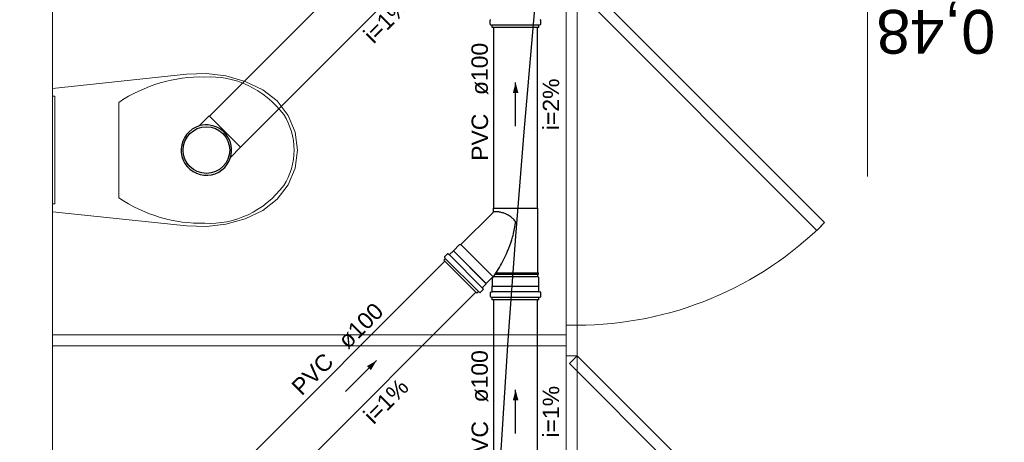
# Model space of a CAD drawing. Header units: millimetres. Extents: x -27714 to -5776, y 5810 to 9208.
# Tile 28 of 256: x -25618.33 to -25609.32, y 7019.57 to 7023.44. Entities that reach past the tile are written whole.
import ezdxf

# ---------------------------------------------------------------- set-up
doc = ezdxf.new("R2010")
doc.units = ezdxf.units.MM
for name, color, linetype in [('HIDRO', 5, 'Continuous'), ('Simbolos', 5, 'Continuous'), ('Simbolos_int', 2, 'Continuous'), ('TEXTO', 7, 'Continuous'), ('TEXTO @ 100', 7, 'Continuous'), ('TEXTO @ 200', 7, 'Continuous'), ('TEXTO @ 25', 7, 'Continuous'), ('TQ-Sentido conduto', 9, 'Continuous')]:
    doc.layers.add(name, color=color, linetype=linetype)
doc.layers.add('TQ-Condutos', color=3, linetype='Continuous', lineweight=30)
doc.layers.add('TQ-Textos conduto', color=7, linetype='Continuous', lineweight=25)
doc.styles.add('Arial', font='arial.ttf')

# ---------------------------------------------------------------- blocks, each defined once
blk = doc.blocks.new('SIMBOLO NOMENCLATURA')
at = {"linetype": 'Continuous'}
blk.add_circle((-30, 0), 30, dxfattribs=at)
blk = doc.blocks.new('*U147')
at = {"layer": 'TEXTO @ 100', "linetype": 'Continuous', "xscale": 20, "yscale": 20, "zscale": 20}
blk.add_blockref('SIMBOLO NOMENCLATURA', (-25314.2283, 7009.9176), dxfattribs=at)
at = {"layer": 'TEXTO @ 200', "linetype": 'Continuous', "xscale": 40, "yscale": 40, "zscale": 40}
blk.add_blockref('SIMBOLO NOMENCLATURA', (-25314.2283, 7009.9176), dxfattribs=at)
at = {"layer": 'TEXTO @ 25', "linetype": 'Continuous', "xscale": 5, "yscale": 5, "zscale": 5}
blk.add_blockref('SIMBOLO NOMENCLATURA', (-25314.2283, 7009.9176), dxfattribs=at)
blk = doc.blocks.new('*U151')
at = {"layer": 'TEXTO @ 100', "linetype": 'Continuous', "xscale": 20, "yscale": 20, "zscale": 20}
blk.add_blockref('SIMBOLO NOMENCLATURA', (-25312.5642, 7079.2502), dxfattribs=at)
at = {"layer": 'TEXTO @ 200', "linetype": 'Continuous', "xscale": 40, "yscale": 40, "zscale": 40}
blk.add_blockref('SIMBOLO NOMENCLATURA', (-25312.5642, 7079.2502), dxfattribs=at)
at = {"layer": 'TEXTO @ 25', "linetype": 'Continuous', "xscale": 5, "yscale": 5, "zscale": 5}
blk.add_blockref('SIMBOLO NOMENCLATURA', (-25312.5642, 7079.2502), dxfattribs=at)
blk = doc.blocks.new('*U155')
at = {"layer": 'TEXTO @ 200', "linetype": 'Continuous', "xscale": 40, "yscale": 40, "zscale": 40}
blk.add_blockref('SIMBOLO NOMENCLATURA', (-23654.5269, 7584.9791), dxfattribs=at)
blk = doc.blocks.new('*U159')
at = {"layer": 'TEXTO @ 200', "linetype": 'Continuous', "xscale": 40, "yscale": 40, "zscale": 40}
blk.add_blockref('SIMBOLO NOMENCLATURA', (-23783.0676, 7189.4887), dxfattribs=at)

msp = doc.modelspace()

# ---------------------------------------------------------------- hatches: boundary and pattern name
at = {"layer": 'TQ-Sentido conduto', "linetype": 'Continuous'}
for points in [[(-25613.7936, 7022.8622), (-25613.8195, 7022.7656), (-25613.7677, 7022.7656)], [(-25615.0664, 7020.3194), (-25615.153, 7020.2694), (-25615.1164, 7020.2328)], [(-25613.7936, 7020.0522), (-25613.8195, 7019.9556), (-25613.7677, 7019.9556)]]:
    msp.add_hatch(color=256, dxfattribs=at).paths.add_polyline_path(points)

# ---------------------------------------------------------------- linework, layer by layer
at = {"color": 7, "linetype": 'Continuous', "lineweight": 0}
for p, q in [((-25610.5739, 7025.2677), (-25610.5739, 7022.0035)), ((-25613.3297, 7023.8438), (-25613.3297, 7020.6438)), ((-25613.2297, 7023.8438), (-25610.967, 7021.5811)), ((-25613.2297, 7023.8438), (-25613.2297, 7020.6438)), ((-25611.0377, 7021.5104), (-25613.3004, 7023.7731)), ((-25610.967, 7021.5811), (-25611.0377, 7021.5104)), ((-25613.3297, 7020.6438), (-25613.2297, 7020.6438)), ((-25613.3297, 7020.3638), (-25613.3297, 7020.6438)), ((-25613.2297, 7020.6438), (-25613.2297, 7020.3638)), ((-25618.0297, 7020.5538), (-25613.3297, 7020.5538)), ((-25618.0297, 7020.4538), (-25618.0297, 7020.5538)), ((-25613.3297, 7020.4538), (-25618.0297, 7020.4538)), ((-25613.2297, 7020.3638), (-25613.3297, 7020.3638)), ((-25613.3297, 7020.3638), (-25613.3297, 7017.1638)), ((-25613.3004, 7020.2931), (-25613.2297, 7020.3638)), ((-25613.2297, 7020.3638), (-25610.967, 7018.1011)), ((-25613.2297, 7020.3638), (-25613.2297, 7017.1638)), ((-25611.0377, 7018.0304), (-25613.3004, 7020.2931))]:
    msp.add_line(p, q, dxfattribs=at)
at = {"color": 83, "linetype": 'Continuous', "lineweight": 0}
msp.add_lwpolyline([(-25618.0297, 7034.3438), (-25618.0297, 7013.5438), (-25605.1297, 7013.5438), (-25605.1297, 7034.3438)], close=True, dxfattribs=at)
at = {"color": 7, "linetype": 'Continuous', "lineweight": 0}
msp.add_lwpolyline([(-25618.0297, 7013.5438), (-25618.0297, 7034.3438)], dxfattribs=at)
msp.add_arc((-25613.2297, 7023.8438), 3.2, 270, 315, dxfattribs=at)
at = {"layer": 'HIDRO', "linetype": 'Continuous', "lineweight": 0}
for p, q in [((-25618.0297, 7022.8077), (-25616.8034, 7022.9372)), ((-25616.8034, 7022.9372), (-25616.6224, 7022.9435)), ((-25616.6224, 7022.9435), (-25616.4427, 7022.9215)), ((-25616.4427, 7022.9215), (-25616.2686, 7022.8719)), ((-25616.2686, 7022.8719), (-25616.1043, 7022.7958)), ((-25618.0297, 7021.6799), (-25618.0297, 7022.8077)), ((-25616.1043, 7022.7958), (-25615.9741, 7022.6934)), ((-25618.0297, 7022.7358), (-25618.0097, 7022.7358)), ((-25618.0097, 7022.7358), (-25618.0097, 7021.7518)), ((-25617.4241, 7021.808), (-25617.4241, 7022.6796)), ((-25615.9741, 7022.6934), (-25615.8743, 7022.5612)), ((-25615.8743, 7022.5612), (-25615.8115, 7022.408)), ((-25615.8115, 7022.408), (-25615.7897, 7022.2438)), ((-25615.7897, 7022.2438), (-25615.8115, 7022.0796)), ((-25615.8115, 7022.0796), (-25615.8743, 7021.9264)), ((-25615.8743, 7021.9264), (-25615.9741, 7021.7942)), ((-25615.9741, 7021.7942), (-25616.1043, 7021.6918)), ((-25618.0097, 7021.7518), (-25618.0297, 7021.7518)), ((-25616.8034, 7021.5504), (-25618.0297, 7021.6799)), ((-25616.1043, 7021.6918), (-25616.2686, 7021.6157)), ((-25616.2686, 7021.6157), (-25616.4427, 7021.5661)), ((-25616.6224, 7021.5442), (-25616.8034, 7021.5504)), ((-25616.4427, 7021.5661), (-25616.6224, 7021.5442))]:
    msp.add_line(p, q, dxfattribs=at)
for centre, major_axis, start_param, end_param in [((-25616.6719, 7021.2114), (0, -1.701), 3.117977, 3.670998), ((-25616.5866, 7021.886), (0, -1.0276), 2.296735, 3.197324), ((-25616.3051, 7022.2406), (0, -0.5541), 1.576657, 2.203301), ((-25616.3051, 7022.2471), (0, -0.5541), 0.938291, 1.564935), ((-25616.5866, 7022.6017), (0, -1.0276), 6.227454, 7.128042), ((-25616.6719, 7023.2762), (0, -1.701), 5.75378, 6.306802)]:
    msp.add_ellipse(centre, major_axis=major_axis, ratio=0.875546, start_param=start_param, end_param=end_param, dxfattribs=at)
at = {"layer": 'Simbolos'}
for p, q in [((-25614.0256, 7023.3942), (-25614.0256, 7023.432)), ((-25614.0227, 7023.3904), (-25614.011, 7023.3872)), ((-25613.5674, 7023.3904), (-25613.5791, 7023.3872)), ((-25613.5644, 7023.3942), (-25613.5644, 7023.432)), ((-25614.008, 7023.3656), (-25614.008, 7023.3834)), ((-25613.582, 7023.3656), (-25614.008, 7023.3656)), ((-25613.582, 7023.3656), (-25613.582, 7023.3834)), ((-25616.6886, 7022.4646), (-25616.596, 7022.5572)), ((-25616.4012, 7022.1772), (-25616.3086, 7022.2698)), ((-25613.9968, 7021.6789), (-25613.9968, 7021.7122)), ((-25613.9968, 7021.7122), (-25613.5904, 7021.7122)), ((-25613.5904, 7021.1226), (-25613.5904, 7021.7122)), ((-25614.2933, 7021.3798), (-25613.9985, 7021.6746)), ((-25614.3972, 7021.2898), (-25614.363, 7021.324)), ((-25614.363, 7021.324), (-25614.3616, 7021.324)), ((-25614.3616, 7021.324), (-25614.3058, 7021.3798)), ((-25614.3058, 7021.3798), (-25614.2933, 7021.3798)), ((-25614.4505, 7021.2366), (-25614.4379, 7021.2491)), ((-25614.1492, 7020.9353), (-25614.4505, 7021.2366)), ((-25614.4433, 7021.2644), (-25614.4372, 7021.254)), ((-25614.4427, 7021.2692), (-25614.4159, 7021.296)), ((-25614.4105, 7021.2962), (-25614.4026, 7021.2896)), ((-25614.0618, 7021.0242), (-25614.0158, 7021.0702)), ((-25614.0056, 7021.0009), (-25614.0056, 7021.066)), ((-25613.5904, 7021.1226), (-25613.5844, 7021.1221)), ((-25613.5904, 7021.1098), (-25613.5844, 7021.1104)), ((-25613.5904, 7021.0887), (-25613.5904, 7021.1098)), ((-25613.5816, 7021.0799), (-25613.5904, 7021.0887)), ((-25613.5844, 7021.1104), (-25613.5844, 7021.1221)), ((-25613.5816, 7021.0009), (-25613.5816, 7021.0799)), ((-25614.1166, 7020.9431), (-25614.0898, 7020.9699)), ((-25614.0896, 7020.9753), (-25614.0962, 7020.9832)), ((-25614.096, 7020.9886), (-25614.0618, 7021.0228)), ((-25614.0618, 7021.0228), (-25614.0618, 7021.0242)), ((-25614.0066, 7020.9999), (-25614.0056, 7021.0009)), ((-25614.0066, 7020.9516), (-25614.0066, 7020.9999)), ((-25613.5806, 7020.9999), (-25613.5816, 7021.0009)), ((-25613.5806, 7020.9516), (-25613.5806, 7020.9999)), ((-25614.1492, 7020.9353), (-25614.1367, 7020.9479)), ((-25614.1214, 7020.9425), (-25614.1318, 7020.9486)), ((-25614.0242, 7020.9049), (-25614.0242, 7020.9427)), ((-25614.0212, 7020.901), (-25614.0095, 7020.8979)), ((-25614.0205, 7020.9467), (-25614.0102, 7020.9476)), ((-25614.0066, 7020.8762), (-25614.0066, 7020.894)), ((-25613.5806, 7020.8762), (-25614.0066, 7020.8762)), ((-25613.5806, 7020.8762), (-25613.5806, 7020.894)), ((-25613.5659, 7020.901), (-25613.5776, 7020.8979)), ((-25613.5666, 7020.9467), (-25613.5769, 7020.9476)), ((-25613.563, 7020.9049), (-25613.563, 7020.9427))]:
    msp.add_line(p, q, dxfattribs=at)
for points in [[(-25614.022, 7023.436), (-25614.0226, 7023.4359), (-25614.0232, 7023.4357), (-25614.0238, 7023.4354), (-25614.0243, 7023.435), (-25614.0248, 7023.4345), (-25614.0251, 7023.4339), (-25614.0254, 7023.4333), (-25614.0256, 7023.4327), (-25614.0256, 7023.432)], [(-25614.0256, 7023.3942), (-25614.0256, 7023.3937), (-25614.0254, 7023.3931), (-25614.0252, 7023.3926), (-25614.025, 7023.392), (-25614.0246, 7023.3916), (-25614.0242, 7023.3912), (-25614.0237, 7023.3908), (-25614.0232, 7023.3906), (-25614.0226, 7023.3904)], [(-25614.008, 7023.3834), (-25614.0081, 7023.3839), (-25614.0082, 7023.3845), (-25614.0084, 7023.3851), (-25614.0087, 7023.3856), (-25614.009, 7023.386), (-25614.0094, 7023.3864), (-25614.0099, 7023.3868), (-25614.0104, 7023.387), (-25614.011, 7023.3872)], [(-25613.579, 7023.3872), (-25613.5796, 7023.387), (-25613.5801, 7023.3868), (-25613.5806, 7023.3864), (-25613.581, 7023.386), (-25613.5814, 7023.3856), (-25613.5816, 7023.3851), (-25613.5818, 7023.3845), (-25613.582, 7023.3839), (-25613.582, 7023.3834)], [(-25613.5644, 7023.432), (-25613.5645, 7023.4327), (-25613.5646, 7023.4333), (-25613.5649, 7023.4339), (-25613.5653, 7023.4345), (-25613.5657, 7023.435), (-25613.5662, 7023.4354), (-25613.5668, 7023.4357), (-25613.5674, 7023.4359), (-25613.5681, 7023.436)], [(-25613.5674, 7023.3904), (-25613.5668, 7023.3906), (-25613.5663, 7023.3908), (-25613.5658, 7023.3912), (-25613.5654, 7023.3916), (-25613.5651, 7023.392), (-25613.5648, 7023.3926), (-25613.5646, 7023.3931), (-25613.5645, 7023.3937), (-25613.5644, 7023.3942)], [(-25616.6886, 7022.4646), (-25616.7214, 7022.4519), (-25616.7519, 7022.4343), (-25616.7794, 7022.4123), (-25616.8032, 7022.3864), (-25616.8228, 7022.3571), (-25616.8377, 7022.3252), (-25616.8476, 7022.2914), (-25616.8522, 7022.2565), (-25616.8515, 7022.2213), (-25616.8454, 7022.1867), (-25616.8341, 7022.1533), (-25616.8178, 7022.1221), (-25616.797, 7022.0937), (-25616.7721, 7022.0688), (-25616.7437, 7022.048), (-25616.7125, 7022.0317), (-25616.6792, 7022.0204), (-25616.6445, 7022.0143), (-25616.6093, 7022.0136), (-25616.5744, 7022.0182), (-25616.5406, 7022.0281), (-25616.5087, 7022.043), (-25616.4794, 7022.0626), (-25616.4535, 7022.0864), (-25616.4315, 7022.1139), (-25616.4139, 7022.1444), (-25616.4012, 7022.1772)], [(-25616.4012, 7022.1772), (-25616.3948, 7022.2041), (-25616.3917, 7022.2315), (-25616.3919, 7022.2591), (-25616.3954, 7022.2865), (-25616.4021, 7022.3133), (-25616.412, 7022.3391), (-25616.4249, 7022.3635), (-25616.4406, 7022.3862), (-25616.4589, 7022.4069), (-25616.4796, 7022.4252), (-25616.5023, 7022.4409), (-25616.5267, 7022.4538), (-25616.5525, 7022.4637), (-25616.5793, 7022.4704), (-25616.6067, 7022.4739), (-25616.6343, 7022.4741), (-25616.6617, 7022.471), (-25616.6886, 7022.4646)], [(-25613.9985, 7021.6746), (-25613.9982, 7021.675), (-25613.9978, 7021.6754), (-25613.9976, 7021.6759), (-25613.9973, 7021.6763), (-25613.9971, 7021.6768), (-25613.997, 7021.6773), (-25613.9969, 7021.6778), (-25613.9968, 7021.6784), (-25613.9968, 7021.6789)], [(-25613.9933, 7021.6795), (-25613.9937, 7021.6795), (-25613.9941, 7021.6794), (-25613.9945, 7021.6793), (-25613.9949, 7021.6792), (-25613.9952, 7021.6792), (-25613.9956, 7021.6791), (-25613.996, 7021.679), (-25613.9964, 7021.6789), (-25613.9968, 7021.6789)], [(-25614.4427, 7021.2693), (-25614.4431, 7021.2688), (-25614.4434, 7021.2683), (-25614.4436, 7021.2678), (-25614.4438, 7021.2672), (-25614.4438, 7021.2667), (-25614.4438, 7021.2661), (-25614.4437, 7021.2655), (-25614.4436, 7021.265), (-25614.4433, 7021.2644)], [(-25614.4379, 7021.2491), (-25614.4375, 7021.2496), (-25614.4372, 7021.2501), (-25614.437, 7021.2506), (-25614.4368, 7021.2511), (-25614.4367, 7021.2517), (-25614.4367, 7021.2523), (-25614.4368, 7021.2529), (-25614.437, 7021.2534), (-25614.4373, 7021.254)], [(-25614.4105, 7021.2962), (-25614.411, 7021.2966), (-25614.4116, 7021.2969), (-25614.4123, 7021.2971), (-25614.4129, 7021.2972), (-25614.4136, 7021.2971), (-25614.4142, 7021.297), (-25614.4148, 7021.2967), (-25614.4154, 7021.2964), (-25614.4159, 7021.296)], [(-25614.4026, 7021.2896), (-25614.4021, 7021.2892), (-25614.4015, 7021.2889), (-25614.4009, 7021.2887), (-25614.4002, 7021.2886), (-25614.3995, 7021.2887), (-25614.3989, 7021.2888), (-25614.3983, 7021.289), (-25614.3977, 7021.2894), (-25614.3972, 7021.2898)], [(-25614.0056, 7021.066), (-25614.0056, 7021.0667), (-25614.0058, 7021.0675), (-25614.006, 7021.0683), (-25614.0064, 7021.069), (-25614.0068, 7021.0696), (-25614.0073, 7021.0702), (-25614.0079, 7021.0707), (-25614.0086, 7021.0712), (-25614.0093, 7021.0715), (-25614.01, 7021.0718), (-25614.0108, 7021.0719), (-25614.0116, 7021.072), (-25614.0123, 7021.0719), (-25614.0131, 7021.0718), (-25614.0139, 7021.0715), (-25614.0146, 7021.0712), (-25614.0152, 7021.0707), (-25614.0158, 7021.0702)], [(-25614.096, 7020.9886), (-25614.0964, 7020.9881), (-25614.0968, 7020.9875), (-25614.097, 7020.9869), (-25614.0971, 7020.9863), (-25614.0972, 7020.9856), (-25614.0971, 7020.9849), (-25614.0969, 7020.9843), (-25614.0966, 7020.9837), (-25614.0962, 7020.9832)], [(-25614.0898, 7020.9699), (-25614.0894, 7020.9704), (-25614.0891, 7020.971), (-25614.0888, 7020.9716), (-25614.0887, 7020.9722), (-25614.0886, 7020.9729), (-25614.0887, 7020.9735), (-25614.0889, 7020.9742), (-25614.0892, 7020.9747), (-25614.0896, 7020.9753)], [(-25614.1318, 7020.9485), (-25614.1324, 7020.9488), (-25614.1329, 7020.949), (-25614.1335, 7020.9491), (-25614.1341, 7020.9491), (-25614.1347, 7020.949), (-25614.1352, 7020.9488), (-25614.1357, 7020.9486), (-25614.1362, 7020.9483), (-25614.1367, 7020.9479)], [(-25614.1214, 7020.9425), (-25614.1208, 7020.9422), (-25614.1203, 7020.9421), (-25614.1197, 7020.942), (-25614.1191, 7020.942), (-25614.1186, 7020.942), (-25614.118, 7020.9422), (-25614.1175, 7020.9424), (-25614.117, 7020.9427), (-25614.1165, 7020.9431)], [(-25614.0205, 7020.9467), (-25614.0212, 7020.9465), (-25614.0218, 7020.9463), (-25614.0224, 7020.946), (-25614.0229, 7020.9456), (-25614.0233, 7020.9451), (-25614.0237, 7020.9446), (-25614.0239, 7020.944), (-25614.0241, 7020.9433), (-25614.0242, 7020.9427)], [(-25614.0242, 7020.9049), (-25614.0241, 7020.9043), (-25614.024, 7020.9037), (-25614.0238, 7020.9032), (-25614.0235, 7020.9027), (-25614.0232, 7020.9022), (-25614.0227, 7020.9018), (-25614.0223, 7020.9015), (-25614.0217, 7020.9012), (-25614.0212, 7020.901)], [(-25614.0102, 7020.9476), (-25614.0096, 7020.9477), (-25614.0089, 7020.9479), (-25614.0084, 7020.9482), (-25614.0078, 7020.9486), (-25614.0074, 7020.9491), (-25614.007, 7020.9497), (-25614.0068, 7020.9503), (-25614.0066, 7020.9509), (-25614.0066, 7020.9516)], [(-25614.0066, 7020.894), (-25614.0066, 7020.8946), (-25614.0067, 7020.8951), (-25614.0069, 7020.8957), (-25614.0072, 7020.8962), (-25614.0076, 7020.8967), (-25614.008, 7020.8971), (-25614.0085, 7020.8974), (-25614.009, 7020.8977), (-25614.0095, 7020.8979)], [(-25613.5806, 7020.9516), (-25613.5805, 7020.9509), (-25613.5803, 7020.9503), (-25613.5801, 7020.9497), (-25613.5797, 7020.9491), (-25613.5793, 7020.9486), (-25613.5788, 7020.9482), (-25613.5782, 7020.9479), (-25613.5776, 7020.9477), (-25613.5769, 7020.9476)], [(-25613.5776, 7020.8979), (-25613.5781, 7020.8977), (-25613.5787, 7020.8974), (-25613.5791, 7020.8971), (-25613.5796, 7020.8967), (-25613.5799, 7020.8962), (-25613.5802, 7020.8957), (-25613.5804, 7020.8951), (-25613.5805, 7020.8946), (-25613.5806, 7020.894)], [(-25613.563, 7020.9427), (-25613.563, 7020.9433), (-25613.5632, 7020.944), (-25613.5634, 7020.9446), (-25613.5638, 7020.9451), (-25613.5642, 7020.9456), (-25613.5648, 7020.946), (-25613.5653, 7020.9463), (-25613.566, 7020.9465), (-25613.5666, 7020.9467)], [(-25613.5659, 7020.901), (-25613.5654, 7020.9012), (-25613.5649, 7020.9015), (-25613.5644, 7020.9018), (-25613.564, 7020.9022), (-25613.5636, 7020.9027), (-25613.5633, 7020.9032), (-25613.5631, 7020.9037), (-25613.563, 7020.9043), (-25613.563, 7020.9049)]]:
    msp.add_lwpolyline(points, dxfattribs=at)
at = {"layer": 'Simbolos_int'}
for p, q in [((-25613.582, 7023.3864), (-25614.008, 7023.3864)), ((-25616.3086, 7022.2698), (-25616.596, 7022.5572)), ((-25614.363, 7021.324), (-25614.0618, 7021.0228)), ((-25614.3616, 7021.324), (-25614.0618, 7021.0242)), ((-25614.2933, 7021.3798), (-25613.9978, 7021.0844)), ((-25614.1345, 7020.9501), (-25614.4357, 7021.2513)), ((-25614.0986, 7020.986), (-25614.3998, 7021.2872)), ((-25613.9948, 7021.0887), (-25613.5904, 7021.0887)), ((-25613.9803, 7021.1098), (-25613.5904, 7021.1098)), ((-25613.9718, 7021.1226), (-25613.5904, 7021.1226)), ((-25614.0056, 7021.0009), (-25613.5816, 7021.0009)), ((-25613.5806, 7020.9479), (-25614.0066, 7020.9479)), ((-25613.5806, 7020.8971), (-25614.0066, 7020.8971))]:
    msp.add_line(p, q, dxfattribs=at)
for points in [[(-25613.9255, 7021.6742), (-25613.9329, 7021.6759), (-25613.9404, 7021.6773), (-25613.9479, 7021.6785), (-25613.9554, 7021.6794), (-25613.963, 7021.68), (-25613.9706, 7021.6803), (-25613.9781, 7021.6803), (-25613.9857, 7021.6801), (-25613.9933, 7021.6795)], [(-25613.8532, 7021.6443), (-25613.8607, 7021.6487), (-25613.8684, 7021.6528), (-25613.8763, 7021.6566), (-25613.8842, 7021.6602), (-25613.8923, 7021.6635), (-25613.9005, 7021.6666), (-25613.9088, 7021.6694), (-25613.9171, 7021.6719), (-25613.9255, 7021.6742)], [(-25613.7936, 7021.5923), (-25613.7994, 7021.5988), (-25613.8055, 7021.6052), (-25613.8118, 7021.6114), (-25613.8183, 7021.6174), (-25613.8249, 7021.6232), (-25613.8317, 7021.6288), (-25613.8387, 7021.6342), (-25613.8458, 7021.6394), (-25613.8531, 7021.6444)], [(-25613.8213, 7021.4487), (-25613.8169, 7021.4644), (-25613.8128, 7021.4801), (-25613.809, 7021.4959), (-25613.8056, 7021.5118), (-25613.8025, 7021.5278), (-25613.7997, 7021.5438), (-25613.7973, 7021.5599), (-25613.7953, 7021.5761), (-25613.7936, 7021.5922)], [(-25613.9129, 7021.2229), (-25613.9006, 7021.247), (-25613.8887, 7021.2714), (-25613.8775, 7021.2961), (-25613.8667, 7021.321), (-25613.8565, 7021.3461), (-25613.8469, 7021.3715), (-25613.8378, 7021.397), (-25613.8292, 7021.4228), (-25613.8213, 7021.4487)], [(-25614.0077, 7021.0706), (-25613.9961, 7021.0868), (-25613.9848, 7021.1032), (-25613.9737, 7021.1198), (-25613.9629, 7021.1365), (-25613.9523, 7021.1535), (-25613.9421, 7021.1706), (-25613.9321, 7021.1879), (-25613.9224, 7021.2053), (-25613.9129, 7021.2229)]]:
    msp.add_lwpolyline(points, dxfattribs=at)
msp.add_circle((-25616.622, 7022.2438), 0.213, dxfattribs=at)
at = {"layer": 'TQ-Condutos'}
for p, q in [((-25616.5937, 7022.5549), (-25614.4413, 7024.7074)), ((-25616.3109, 7022.2721), (-25614.1585, 7024.4245)), ((-25613.9936, 7021.7122), (-25613.9936, 7023.3656)), ((-25613.5936, 7021.7122), (-25613.5936, 7023.3656)), ((-25616.5937, 7019.0749), (-25614.4413, 7021.2274)), ((-25616.3109, 7018.7921), (-25614.1585, 7020.9445)), ((-25613.9936, 7018.2378), (-25613.9936, 7020.8762)), ((-25613.5936, 7018.2378), (-25613.5936, 7020.8762))]:
    msp.add_line(p, q, dxfattribs=at)
at = {"layer": 'TQ-Sentido conduto'}
for points in [[(-25613.7936, 7022.4623), (-25613.7936, 7022.8622)], [(-25615.3492, 7020.0366), (-25615.0664, 7020.3194)], [(-25613.7936, 7019.6523), (-25613.7936, 7020.0522)]]:
    msp.add_lwpolyline(points, dxfattribs=at)

# ---------------------------------------------------------------- block references
at = {"layer": 'TEXTO'}
for name in ['*U155', '*U159', '*U151', '*U147']:
    msp.add_blockref(name, (0, 0), dxfattribs=at)

# ---------------------------------------------------------------- texts
at = {"color": 7, "lineweight": 0, "insert": (-25610.4939, 7023.5997), "char_height": 0.4, "width": 4.32, "attachment_point": 9, "rotation": 180.00021, "style": 'Arial'}
msp.add_mtext('0,48', dxfattribs=at)
at = {"layer": 'TQ-Textos conduto', "char_height": 0.15, "line_spacing_factor": 0.6, "style": 'Arial'}
for s, insert, width, attachment_point, rotation in [('i=1%', (-25614.9253, 7023.3755), 0.943445, 8, 44.99989), ('ø100', (-25614.0441, 7022.7472), 0.955107, 7, 90), ('i=2%', (-25613.3941, 7022.6622), 0.943445, 8, 90), ('PVC', (-25614.0441, 7022.5772), 0.862043, 9, 90), ('ø100', (-25615.3248, 7020.4153), 0.955107, 7, 44.99989), ('PVC', (-25615.445, 7020.2951), 0.862043, 9, 44.99989), ('ø100', (-25614.0441, 7019.9372), 0.955107, 7, 90), ('i=1%', (-25614.9253, 7019.8955), 0.943445, 8, 44.99989), ('i=1%', (-25613.3941, 7019.8522), 0.943445, 8, 90), ('PVC', (-25614.0441, 7019.7672), 0.862043, 9, 90)]:
    msp.add_mtext(s, dxfattribs=dict(at, insert=insert, width=width, attachment_point=attachment_point, rotation=rotation))

doc.saveas('drawing.dxf')
